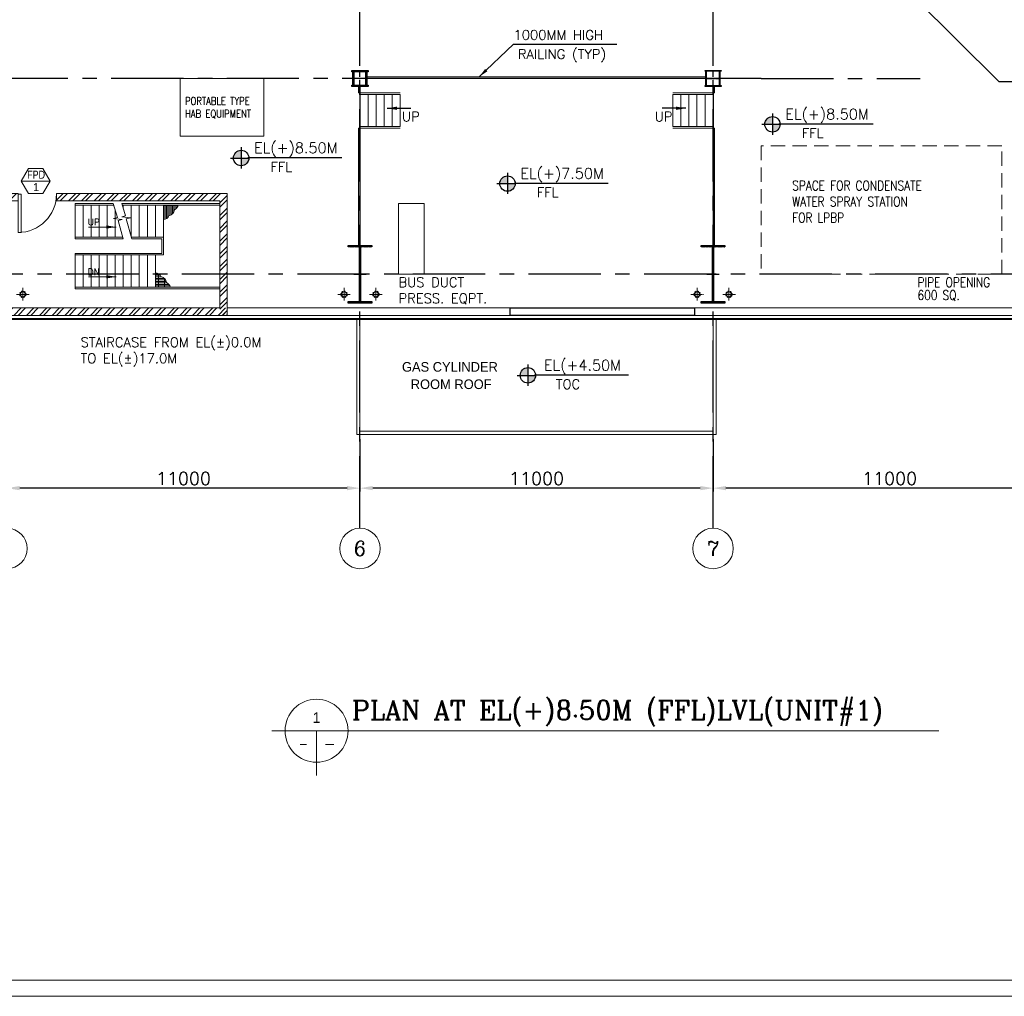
# Model space of a CAD drawing. Header units: inches. Extents: x 0 to 1544102, y 0 to 23144100.
# Tile 135 of 203: x 511973 to 542651, y 88595 to 119015. Entities that reach past the tile are written whole.
import ezdxf
from ezdxf.enums import TextEntityAlignment as Align

# ---------------------------------------------------------------- set-up
doc = ezdxf.new("R2010")
doc.units = ezdxf.units.IN
doc.header["$LTSCALE"] = 1800
doc.header["$MEASUREMENT"] = 0
for name, pattern in [('CENTER', [2, 1.25, -0.25, 0.25, -0.25]), ('CENTER2', [1.125, 0.75, -0.125, 0.125, -0.125]), ('HIDDEN', [0.375, 0.25, -0.125]), ('HIDDEN2', [0.1875, 0.125, -0.0625])]:
    doc.linetypes.add(name, pattern=pattern)
doc.layers.get('0').update_dxf_attribs({"color": 253})
for name, color, linetype in [('1', 7, 'Continuous'), ('AUX COL', 1, 'Continuous'), ('CEN', 2, 'CENTER'), ('COL', 1, 'Continuous'), ('GRID', 251, 'CENTER'), ('OPENING', 40, 'Continuous')]:
    doc.layers.add(name, color=color, linetype=linetype)
for name, color, linetype, lineweight in [('2CON', 1, 'Continuous', 13), ('A-DOOR', 31, 'Continuous', 9), ('A-WIN TAG', 3, 'Continuous', 13), ('A-WIN TAG TEXT', 3, 'Continuous', 13), ('CL', 8, 'CENTER', 15), ('CLAD-1', 3, 'Continuous', 15), ('CONCRETE', 145, 'Continuous', 15), ('DIM', 4, 'Continuous', 18), ('dimension line', 4, 'Continuous', 13), ('EQUIP', 8, 'Continuous', 9), ('HANDRAIL', 3, 'Continuous', 15), ('OPENING EO', 2, 'Continuous', 18), ('RAIN WATER', 6, 'Continuous', 18), ('STAIR', 2, 'Continuous', 15), ('TEXT', 3, 'Continuous', 18), ('TIT', 4, 'Continuous', 13), ('WALL', 6, 'Continuous', 18), ('WALL HATCH', 251, 'Continuous', 13), ('WALL1', 6, 'Continuous', 18)]:
    doc.layers.add(name, color=color, linetype=linetype, lineweight=lineweight)
doc.styles.add('ARCHITECTURE', font='stylu.ttf')
doc.styles.add('COMPLEX', font='complex')
doc.styles.add('HTX11', font='O8111901')
doc.styles.add('ROAMNS', font='ROMANS.shx')
doc.styles.add('ROMANC', font='ROMANC.SHX')
doc.styles.add('ROMANS', font='romans.shx')
doc.styles.add('SIMPLEX-25', font='simplex.shx')
doc.styles.get("Standard").update_dxf_attribs({"font": 'arial.ttf'})
doc.linetypes.add('FENCELINE1', pattern='A,0.25,-0.1,[133,ltypeshp.shx,S=0.1,R=0,X=-0.1,Y=0],-0.1,1', length=1.45)
doc.dimstyles.new('DIM100 x2', dxfattribs={"dimscale": 0, "dimtxt": 400, "dimasz": 400, "dimexe": 100, "dimexo": 100, "dimgap": 100, "dimtad": 1, "dimdec": 0, "dimzin": 13, "dimdsep": 46, "dimtxsty": 'ROMANS', "dimblk2": 'OBLIQUE', "dimcen": 100, "dimdle": 100, "dimclrd": 9, "dimclre": 9, "dimclrt": 4, "dimadec": 0, "dimazin": 0, "dimtfac": 1.1, "dimtdec": 0, "dimtix": 1, "dimtmove": 2, "dimatfit": 3, "dimfxl": 1, "dimtolj": 1, "dimtzin": 13, "dimarcsym": 0})
doc.dimstyles.new('USER175', dxfattribs={"dimscale": 175, "dimtxt": 2, "dimasz": 1.75, "dimexe": 0, "dimexo": 0, "dimgap": 0.5, "dimtad": 1, "dimdec": 0, "dimzin": 0, "dimdsep": 46, "dimtxsty": 'ROMANS', "dimcen": 0, "dimclrd": 4, "dimclre": 4, "dimclrt": 4, "dimadec": 0, "dimazin": 0, "dimtfac": 0.09, "dimtdec": 0, "dimtix": 1, "dimtofl": 0, "dimtmove": 0, "dimatfit": 3, "dimfxl": 1, "dimtolj": 1, "dimtzin": 0, "dimarcsym": 0})

# ---------------------------------------------------------------- blocks, each defined once
blk = doc.blocks.new('A-ROW COLUMN')
at = {"layer": 'COL'}
h = blk.add_hatch(dxfattribs=at)
h.set_pattern_fill('ANSI31', color=256, scale=200, style=0)
h.set_pattern_definition([(45, (165226.353, 18853.894), (-17.67767, 17.67767), [])])
h.paths.add_polyline_path([(180799, 40890), (181539, 40890), (181539, 40840), (180799, 40840)])
h.paths.add_polyline_path([(181153, 42590), (181185, 42590), (181185, 40890), (181153, 40890)])
h.paths.add_polyline_path([(180799, 42640), (181539, 42640), (181539, 42590), (180799, 42590)])
blk.add_line((181169, 40840), (181169, 42640))
at = {"layer": 'CEN'}
for p, q in [((181169, 40840), (181169, 42640)), ((180977, 41740), (181360, 41740))]:
    blk.add_line(p, q, dxfattribs=at)
at = {"layer": 'COL'}
for points in [[(180799, 42640), (181539, 42640), (181539, 42590), (180799, 42590)], [(181153, 42590), (181185, 42590), (181185, 40890), (181153, 40890)], [(180799, 40890), (181539, 40890), (181539, 40840), (180799, 40840)]]:
    blk.add_lwpolyline(points, close=True, dxfattribs=at)
blk = doc.blocks.new('TG DECK COLUMNS & OUTLINE')
blk.add_lwpolyline([(240983, 64265), (243583, 61665), (267138, 61665), (267138, 77665), (243583, 77665), (240983, 75065), (226783, 75065), (226783, 64265)], close=True)
blk.add_lwpolyline([(240983, 64265), (243583, 61665), (267138, 61665), (267138, 77665), (243583, 77665), (240983, 75065), (226783, 75065), (226783, 64265)], close=True)
blk = doc.blocks.new('AUX COLUMNS')
at = {"color": 2, "linetype": 'CENTER2', "ltscale": 0.15}
for p, q in [((-184038, 51765), (-184038, 52265)), ((-173038, 51765), (-173038, 52265)), ((-183813, 52015), (-184263, 52015)), ((-173263, 52015), (-172813, 52015))]:
    blk.add_line(p, q, dxfattribs=at)
at = {"layer": 'AUX COL'}
for p, q in [((-184263, 51805), (-184263, 52225)), ((-184223, 51805), (-184223, 52225)), ((-183853, 51805), (-183853, 52225)), ((-183813, 51805), (-183813, 52225)), ((-173263, 51790), (-173263, 52240)), ((-173238, 51790), (-173238, 52240)), ((-172838, 51790), (-172838, 52240)), ((-172813, 51790), (-172813, 52240))]:
    blk.add_line(p, q, dxfattribs=at)
for points in [[(-184288, 52265), (-183788, 52265), (-183788, 52225), (-184288, 52225)], [(-173288, 52265), (-172788, 52265), (-172788, 52240), (-173288, 52240)], [(-184288, 51805), (-183788, 51805), (-183788, 51765), (-184288, 51765)], [(-173288, 51790), (-172788, 51790), (-172788, 51765), (-173288, 51765)]]:
    blk.add_lwpolyline(points, close=True, dxfattribs=at)
at = {"layer": 'GRID'}
blk.add_line((-171538, 52015), (-243038, 52015), dxfattribs=at)
blk = doc.blocks.new('cond')
at = {"layer": 'CEN'}
for p, q in [((0, 11965), (0, -10877)), ((-4375, 7315), (4375, 7315)), ((-7840, 0), (7840, 0))]:
    blk.add_line(p, q, dxfattribs=at)
at = {"layer": 'EQUIP'}
for p, q in [((-3358, 5208), (-4375, 7315)), ((-4375, 7315), (-4375, -7315)), ((4375, 7315), (-4375, 7315)), ((3358, 5208), (4375, 7315)), ((4375, 7315), (4375, -7315)), ((-3358, -5208), (-3358, 5208)), ((3358, 5208), (-3358, 5208)), ((3358, 5208), (-1637, 3753)), ((3358, -5208), (3358, 5208)), ((-1637, 3753), (-3344, -5152)), ((-3358, -5208), (-4375, -7315)), ((3358, -5208), (-3358, -5208)), ((3358, -5208), (4375, -7315)), ((-4375, -7315), (4375, -7315))]:
    blk.add_line(p, q, dxfattribs=at)
blk = doc.blocks.new('*D747')
at = {"layer": 'dimension line', "color": 9, "lineweight": -2, "transparency": 16777216}
for p, q in [((533576, 105949), (533576, 104323)), ((544576, 104805), (544576, 104323)), ((544176, 104423), (533976, 104423))]:
    blk.add_line(p, q, dxfattribs=at)
at = {"layer": 'dimension line', "color": 9, "transparency": 16777216}
for points in [[(533976, 104490), (533976, 104357), (533576, 104423)], [(544176, 104490), (544176, 104357), (544576, 104423)]]:
    blk.add_solid(points, dxfattribs=at)
at = {"layer": 'dimension line', "color": 4, "transparency": 16777216, "insert": (539076, 104723), "char_height": 400, "attachment_point": 5, "style": 'ROMANS'}
blk.add_mtext('\\A1;11000', dxfattribs=at)
blk = doc.blocks.new('_Oblique')
at = {"color": 0, "linetype": 'ByBlock', "lineweight": -2}
blk.add_line((-0.5, -0.5), (0.5, 0.5), dxfattribs=at)
blk = doc.blocks.new('*D748')
at = {"layer": 'dimension line', "color": 9, "lineweight": -2, "transparency": 16777216}
for p, q in [((522576, 105949), (522576, 104323)), ((533576, 104805), (533576, 104323)), ((533176, 104423), (522976, 104423))]:
    blk.add_line(p, q, dxfattribs=at)
at = {"layer": 'dimension line', "color": 9, "transparency": 16777216}
for points in [[(522976, 104490), (522976, 104357), (522576, 104423)], [(533176, 104490), (533176, 104357), (533576, 104423)]]:
    blk.add_solid(points, dxfattribs=at)
at = {"layer": 'dimension line', "color": 4, "transparency": 16777216, "insert": (528076, 104723), "char_height": 400, "attachment_point": 5, "style": 'ROMANS'}
blk.add_mtext('\\A1;11000', dxfattribs=at)
blk = doc.blocks.new('*D752')
at = {"layer": 'dimension line', "color": 9, "lineweight": -2, "transparency": 16777216}
for p, q in [((511576, 105949), (511576, 104323)), ((522576, 104805), (522576, 104323)), ((522176, 104423), (511976, 104423))]:
    blk.add_line(p, q, dxfattribs=at)
at = {"layer": 'dimension line', "color": 9, "transparency": 16777216}
for points in [[(511976, 104490), (511976, 104357), (511576, 104423)], [(522176, 104490), (522176, 104357), (522576, 104423)]]:
    blk.add_solid(points, dxfattribs=at)
at = {"layer": 'dimension line', "color": 4, "transparency": 16777216, "insert": (517076, 104723), "char_height": 400, "attachment_point": 5, "style": 'ROMANS'}
blk.add_mtext('\\A1;11000', dxfattribs=at)
blk = doc.blocks.new('GRD')
at = {"layer": 'CL', "linetype": 'Continuous'}
blk.add_circle((0, 419.99985), 419.99985, dxfattribs=at)
at = {"layer": 'CL', "color": 4, "style": 'COMPLEX'}
blk.add_attdef('GRD', text='', height=300, dxfattribs=at).set_placement((0, 419.99985), align=Align.MIDDLE)
blk = doc.blocks.new('PL-FFL2')
at = {"layer": '1'}
h = blk.add_hatch(color=7, dxfattribs=at)
h.paths.add_polyline_path([(3.09, 1.96, 0.414214), (1.09, -0.04), (3.09, -0.04)])
h.paths.add_polyline_path([(5.09, -0.04), (3.09, -0.04), (3.09, -2.04, 0.414214)])
at = {"layer": '1', "color": 1, "linetype": 'Continuous'}
for p, q in [((3.09, 2.74), (3.09, -2.74)), ((29.24, 0), (4.78, 0)), ((4.78, 0), (5.09, 0)), ((0.31, -0.04), (5.09, -0.04))]:
    blk.add_line(p, q, dxfattribs=at)
blk.add_circle((3.09, -0.04), 2, dxfattribs=at)
at = {"layer": '1', "color": 4, "linetype": 'Continuous'}
blk.add_attdef('EL(+)', text='', height=2.75, dxfattribs=at).set_placement((18.98, 2.4), align=Align.MIDDLE)
at = {"layer": '1', "color": 3, "linetype": 'Continuous'}
blk.add_attdef('XXX', text='', height=2.5, dxfattribs=at).set_placement((18.44, -3.52), align=Align.MIDDLE)
blk = doc.blocks.new('M_Door Single - 1200 x 2100mm D1-Level 1')
at = {"layer": 'A-DOOR'}
for p, q in [((500, 115), (500, 1315)), ((600, 1315), (500, 1315)), ((600, 115), (600, 1315)), ((600, 115), (500, 115))]:
    blk.add_line(p, q, dxfattribs=at)
blk.add_arc((600, 115), 1200, 90, 180, dxfattribs=at)
blk = doc.blocks.new('STAIR AT A-ROW SC-01 ENCLOSER')
at = {"layer": 'WALL HATCH'}
h = blk.add_hatch(dxfattribs=at)
h.set_pattern_fill('ANSI32', color=256, scale=750, style=0)
h.set_pattern_definition([(45, (-486713.83, 95197.87), (-198.87378, 198.87378), []), (45, (-486581.25, 95197.87), (-198.87378, 198.87378), [])])
h.paths.add_polyline_path([(1545, 2515), (1545, 2285), (6635, 2285), (6635, -1280), (6865, -1280), (6865, 2515)])
h.paths.add_polyline_path([(345, 2285), (345, 2515), (-115, 2515), (-115, 929), (115, 929), (115, 2285)])
h = blk.add_hatch(dxfattribs=at)
h.set_pattern_fill('ANSI32', color=256, scale=750, style=0)
h.set_pattern_definition([(45, (-486843.83, 95197.87), (-198.87378, 198.87378), []), (45, (-486711.25, 95197.87), (-198.87378, 198.87378), [])])
h.paths.add_polyline_path([(115, -1050), (115, -900), (-115, -900), (-115, -1280), (6865, -1280), (6865, -1050), (6635, -1050), (6635, -1050)])
at = {"layer": 'WALL'}
for p, q in [((345, 2515), (-115, 2515)), ((-115, 900), (-115, 2515)), ((6865, 2515), (1545, 2515)), ((1545, 2515), (1545, 2285)), ((6865, -1280), (6865, 2515)), ((345, 2285), (115, 2285)), ((115, 900), (115, 2285)), ((6635, 2285), (1545, 2285)), ((6635, -1050), (6635, 2285))]:
    blk.add_line(p, q, dxfattribs=at)
at = {"layer": 'WALL', "flags": 128}
blk.add_lwpolyline([(345, 2285), (345, 2515)], dxfattribs=at)
at = {"layer": 'WALL1'}
for p, q in [((-115, -1280), (-115, -900)), ((115, -1050), (115, -900)), ((6635, -1050), (115, -1050)), ((6865, -1280), (-115, -1280))]:
    blk.add_line(p, q, dxfattribs=at)
blk = doc.blocks.new('RWDP')
at = {"layer": 'RAIN WATER', "linetype": 'CENTER2', "ltscale": 0.05}
for p, q in [((495, -425), (495, -825)), ((695, -625), (295, -625))]:
    blk.add_line(p, q, dxfattribs=at)
at = {"layer": 'RAIN WATER', "linetype": 'HIDDEN2', "ltscale": 0.25}
blk.add_circle((495, -625), 100, dxfattribs=at)
at = {"layer": 'RAIN WATER', "ltscale": 0.25}
blk.add_circle((495, -625), 75, dxfattribs=at)
blk = doc.blocks.new('STAIR AT A-ROW 3.50M')
at = {"layer": 'STAIR'}
h = blk.add_hatch(dxfattribs=at)
h.set_pattern_fill('GRATE', color=256, scale=1500, style=0)
h.set_pattern_definition([(0, (-137448.487, -31294.633), (0, 46.875), []), (90, (-137448.49, -31294.63), (-187.5, 1e-14), [])])
h.paths.add_polyline_path([(-917, -259, 0.269537), (-806, -119), (-1265, -119), (-1265, -549, 0.388318), (-1092, -447, 0.326637)])
h = blk.add_hatch(dxfattribs=at)
h.set_pattern_fill('GRATE', color=256, scale=1500, style=0)
h.set_pattern_definition([(0, (-137698.487, 28505.11), (0, -46.875), []), (270, (-137698.49, 28505.11), (-187.5, -1e-14), [])])
h.paths.add_polyline_path([(-1167, -2531, -0.269537), (-1056, -2670), (-1515, -2670), (-1515, -2241, -0.388318), (-1342, -2343, -0.326637)])
for p, q in [((-2813, -119), (-4015, -119)), ((-1265, -119), (-2542, -119)), ((495, -119), (-1265, -119)), ((-1265, -2670), (-4015, -2670)), ((495, -2670), (-1265, -2670))]:
    blk.add_line(p, q, dxfattribs=at)
at = {"layer": 'STAIR', "linetype": 'FENCELINE1', "ltscale": 0.25}
for points in [[(-4015, -69), (-2827, -69)], [(-2557, -69), (495, -69)], [(-4015, -1169), (-2521, -1169)], [(-2251, -1169), (-1315, -1169), (-1315, -1620), (-4015, -1620)], [(495, -2720), (-1265, -2720), (-4015, -2720)]]:
    blk.add_lwpolyline(points, dxfattribs=at)
at = {"layer": 'STAIR'}
for points in [[(-4015, -69), (-4015, -1169)], [(-3765, -119), (-3765, -1119)], [(-3515, -119), (-3515, -1119)], [(-3265, -119), (-3265, -1119)], [(-3015, -119), (-3015, -1119)], [(-2521, -1169), (-2677, -593), (-2549, -563), (-2818, -537), (-2699, -504), (-2827, -69)], [(-2765, -280), (-2765, -1119)], [(-2251, -1169), (-2422, -540), (-2294, -510), (-2563, -484), (-2444, -451), (-2557, -69)], [(-2515, -119), (-2515, -210)], [(-2265, -119), (-2265, -1119)], [(-2015, -119), (-2015, -1119)], [(-1765, -119), (-1765, -1119)], [(-1515, -119), (-1515, -1119)], [(-1265, -119), (-1265, -1670)], [(495, -119), (495, -2670)], [(-4015, -1119), (-2534, -1119)], [(-2265, -1119), (-1265, -1119)], [(-4015, -1620), (-4015, -2720)], [(-4015, -1670), (-1265, -1670)], [(-3765, -1670), (-3765, -2670)], [(-3515, -1670), (-3515, -2670)], [(-3265, -1670), (-3265, -2670)], [(-3015, -1670), (-3015, -2670)], [(-2765, -1670), (-2765, -2670)], [(-2515, -2670), (-2515, -1670)], [(-2265, -2670), (-2265, -1670)], [(-2015, -2670), (-2015, -1670)], [(-1765, -2670), (-1765, -1670)], [(-1515, -2670), (-1515, -1670)]]:
    blk.add_lwpolyline(points, dxfattribs=at)
for centre, radius, start, end in [((-1133, -233), 217, 280.8052, 353.161), ((-982, -93), 178, 291.2949, 351.6342), ((-1234, -403), 149, 258.1134, 343.0018), ((-1484, -2386), 149, 16.9982, 101.8866), ((-1383, -2557), 217, 6.839, 79.1948), ((-1232, -2696), 178, 8.3658, 68.7051)]:
    blk.add_arc(centre, radius, start, end, dxfattribs=at)
at = {"layer": 'TEXT', "style": 'ROMANC'}
for s, p in [('UP', (-3618, -744)), ('DN', (-3618, -2295))]:
    blk.add_text(s, height=200, dxfattribs=at).set_placement(p)
at = {"layer": 'DIM'}
for points in [[(-2736, -798), (-3600, -798)], [(-2736, -2349), (-3600, -2349)]]:
    blk.add_leader(points, dimstyle='USER175', dxfattribs=at)

msp = doc.modelspace()

# ---------------------------------------------------------------- linework, layer by layer
at = {"ltscale": 0.2}
for p, q in [((522575.79, 116934.89), (522575.79, 111984.89)), ((533350.79, 117184.89), (522800.79, 117184.89)), ((533575.79, 116934.89), (533575.79, 111984.89))]:
    msp.add_line(p, q, dxfattribs=at)
at = {"layer": '2CON'}
msp.add_line((512922.81, 113985.84), (512022.81, 113985.84), dxfattribs=at)
at = {"layer": 'A-DOOR'}
for points in [[(430964.61, 295794.51), (772061.32, 295794.51), (772061.32, 88594.63), (430964.61, 88594.63)], [(431464.61, 295294.51), (771561.32, 295294.51), (771561.32, 89094.63), (431464.61, 89094.63)]]:
    msp.add_lwpolyline(points, close=True, dxfattribs=at)
at = {"layer": 'A-WIN TAG'}
msp.add_lwpolyline([(512247.81, 114375.55), (512022.81, 113985.84), (512247.81, 113596.13), (512697.81, 113596.13), (512922.81, 113985.84), (512697.81, 114375.55)], close=True, dxfattribs=at)
at = {"layer": 'CLAD-1', "flags": 128}
for points in [[(533675.79, 109676.89), (465672.79, 109676.89), (465672.79, 112584.89)], [(533675.79, 109704.89), (465700.79, 109704.89), (465700.79, 112584.89)], [(656175.79, 109704.89), (558905.79, 109704.89), (543645.79, 109704.89), (533675.79, 109704.89)], [(656175.79, 109676.89), (558905.79, 109676.89), (543645.79, 109676.89), (533675.79, 109676.89)]]:
    msp.add_lwpolyline(points, dxfattribs=at)
at = {"layer": 'CONCRETE'}
for p, q in [((581710.79, 110034.89), (518440.79, 110034.89)), ((581710.79, 109804.89), (518440.79, 109804.89))]:
    msp.add_line(p, q, dxfattribs=at)
at = {"layer": 'EQUIP'}
for points in [[(516975.79, 117184.89), (519575.79, 117184.89), (519575.79, 115384.89), (516975.79, 115384.89)], [(523775.79, 111084.89), (523775.79, 113284.89), (524575.79, 113284.89), (524575.79, 111084.89)]]:
    msp.add_lwpolyline(points, close=True, dxfattribs=at)
at = {"layer": 'EQUIP', "linetype": 'HIDDEN'}
msp.add_lwpolyline([(535075.79, 111084.89), (542575.79, 111084.89), (542575.79, 115084.89), (535075.79, 115084.89)], close=True, dxfattribs=at)
at = {"layer": 'GRID'}
for p, q in [((522575.79, 103174.13), (522575.79, 157584.89)), ((533575.79, 103174.13), (533575.79, 157584.89)), ((535075.79, 117184.89), (540025.79, 117184.89)), ((594875.79, 111084.89), (459775.79, 111084.89))]:
    msp.add_line(p, q, dxfattribs=at)
at = {"layer": 'HANDRAIL', "linetype": 'FENCELINE1', "ltscale": 0.2}
for p, q in [((522800.79, 117234.89), (533350.79, 117234.89)), ((522525.79, 116934.89), (522525.79, 116734.89)), ((533625.79, 116934.89), (533625.79, 116734.89)), ((522525.79, 116734.89), (523825.79, 116734.89)), ((533625.79, 116734.89), (532325.79, 116734.89)), ((522525.79, 115634.89), (523825.79, 115634.89)), ((522525.79, 115634.89), (522525.79, 111984.89)), ((533625.79, 115634.89), (532325.79, 115634.89)), ((533625.79, 115634.89), (533625.79, 111984.89))]:
    msp.add_line(p, q, dxfattribs=at)
at = {"layer": 'OPENING'}
msp.add_lwpolyline([(527250.79, 110034.89), (533000.79, 110034.89), (533000.79, 109804.89), (527250.79, 109804.89)], close=True, dxfattribs=at)
at = {"layer": 'STAIR'}
for p, q in [((522575.79, 116684.89), (523825.79, 116684.89)), ((522575.79, 115684.89), (522575.79, 116684.89)), ((522825.79, 115684.89), (522825.79, 116684.89)), ((523075.79, 115684.89), (523075.79, 116684.89)), ((523325.79, 115684.89), (523325.79, 116684.89)), ((523575.79, 115684.89), (523575.79, 116684.89)), ((523825.79, 115684.89), (523825.79, 116684.89)), ((533575.79, 116684.89), (532325.79, 116684.89)), ((532325.79, 115684.89), (532325.79, 116684.89)), ((532575.79, 115684.89), (532575.79, 116684.89)), ((532825.79, 115684.89), (532825.79, 116684.89)), ((533075.79, 115684.89), (533075.79, 116684.89)), ((533325.79, 115684.89), (533325.79, 116684.89)), ((533575.79, 115684.89), (533575.79, 116684.89)), ((522575.79, 115684.89), (523825.79, 115684.89)), ((533575.79, 115684.89), (532325.79, 115684.89))]:
    msp.add_line(p, q, dxfattribs=at)
for points in [[(522526.39, 116796.39), (522526.39, 116797.39)], [(533575.79, 115574.88), (533575.79, 116721.38)]]:
    msp.add_lwpolyline(points, dxfattribs=at)
at = {"layer": 'TIT'}
for p, q in [((519833.77, 96865.79), (540610.46, 96865.79)), ((521222.27, 96865.79), (521222.27, 95477.29))]:
    msp.add_line(p, q, dxfattribs=at)
msp.add_circle((521222.27, 96865.79), 981.82, dxfattribs=at)
at = {"layer": 'WALL'}
for p, q in [((522475.79, 109694.89), (522475.79, 106094.89)), ((522575.79, 109694.89), (522575.79, 106194.89)), ((533575.79, 109694.89), (533575.79, 106194.89)), ((533675.79, 109694.89), (533675.79, 106094.89)), ((522575.79, 106194.89), (533575.79, 106194.89)), ((522475.79, 106094.89), (533675.79, 106094.89))]:
    msp.add_line(p, q, dxfattribs=at)

# ---------------------------------------------------------------- block references
for name, p in [('AUX COLUMNS', (706613.6, 65169.86)), ('TG DECK COLUMNS & OUTLINE', (298892.72, 55420.08))]:
    msp.add_blockref(name, p)
at = {"layer": '1'}
ref = msp.add_blockref('PL-FFL2', (535056.09, 115760.84), dxfattribs=dict(at, xscale=120, yscale=120, zscale=120))
ref.add_attrib('XXX', 'FFL', dxfattribs={"layer": '0', "color": 3, "linetype": 'Continuous', "height": 300, "style": 'SIMPLEX-25'}).set_placement((536678.56, 115480.4), align=Align.MIDDLE)
ref.add_attrib('EL(+)', 'EL(+)8.50M', dxfattribs={"layer": '0', "color": 4, "linetype": 'Continuous', "height": 330, "style": 'SIMPLEX-25'}).set_placement((537127.19, 116048.49), align=Align.MIDDLE)
ref = msp.add_blockref('PL-FFL2', (518503.7, 114711.36), dxfattribs=dict(at, xscale=120, yscale=120, zscale=120))
ref.add_attrib('XXX', 'FFL', dxfattribs={"layer": '0', "color": 3, "linetype": 'Continuous', "height": 300, "style": 'SIMPLEX-25'}).set_placement((520126.17, 114430.93), align=Align.MIDDLE)
ref.add_attrib('EL(+)', 'EL(+)8.50M', dxfattribs={"layer": '0', "color": 4, "linetype": 'Continuous', "height": 330, "style": 'SIMPLEX-25'}).set_placement((520574.8, 114999.02), align=Align.MIDDLE)
ref = msp.add_blockref('PL-FFL2', (526801.94, 113914.93), dxfattribs=dict(at, xscale=120, yscale=120, zscale=120))
ref.add_attrib('XXX', 'FFL', dxfattribs={"layer": '0', "color": 3, "linetype": 'Continuous', "height": 300, "style": 'SIMPLEX-25'}).set_placement((528424.42, 113634.49), align=Align.MIDDLE)
ref.add_attrib('EL(+)', 'EL(+)7.50M', dxfattribs={"layer": '0', "color": 4, "linetype": 'Continuous', "height": 330, "style": 'SIMPLEX-25'}).set_placement((528873.05, 114202.58), align=Align.MIDDLE)
ref = msp.add_blockref('PL-FFL2', (527436.22, 107940.69), dxfattribs=dict(at, xscale=120, yscale=120, zscale=120))
ref.add_attrib('XXX', 'TOC', dxfattribs={"layer": '0', "color": 3, "linetype": 'Continuous', "height": 300, "style": 'SIMPLEX-25'}).set_placement((529058.69, 107660.25), align=Align.MIDDLE)
ref.add_attrib('EL(+)', 'EL(+4.50M', dxfattribs={"layer": '0', "color": 4, "linetype": 'Continuous', "height": 330, "style": 'SIMPLEX-25'}).set_placement((529507.32, 108228.34), align=Align.MIDDLE)
at = {"layer": 'A-DOOR', "rotation": 180}
msp.add_blockref('M_Door Single - 1200 x 2100mm D1-Level 1', (512520.65, 113700.23), dxfattribs=at)
at = {"layer": 'COL'}
for p in [(341407.26, 69345.14), (352407.26, 69345.14)]:
    msp.add_blockref('A-ROW COLUMN', p, dxfattribs=at)
at = {"layer": 'DIM', "xscale": 1.5, "yscale": 1.5, "zscale": 1.5}
for p, values in [((511575.92, 101914.13), {'GRD': '5'}), ((522575.92, 101914.13), {'GRD': '6'}), ((533575.92, 101914.13), {'GRD': '7'})]:
    msp.add_blockref('GRD', p, dxfattribs=at).add_auto_attribs(values)
at = {"layer": 'EQUIP'}
msp.add_blockref('cond', (549825.79, 125084.89), dxfattribs=at)
at = {"layer": 'RAIN WATER'}
for p in [(511575.79, 111084.89), (522575.79, 111084.89), (533575.79, 111084.89)]:
    msp.add_blockref('RWDP', p, dxfattribs=at)
at = {"layer": 'RAIN WATER', "xscale": -1}
for p in [(522575.79, 111084.89), (533575.79, 111084.89)]:
    msp.add_blockref('RWDP', p, dxfattribs=at)
at = {"layer": 'WALL1'}
for name, p in [('STAIR AT A-ROW SC-01 ENCLOSER', (511575.79, 111084.89)), ('STAIR AT A-ROW 3.50M', (517715.79, 113355.23))]:
    msp.add_blockref(name, p, dxfattribs=at)

# ---------------------------------------------------------------- texts
at = {"layer": 'A-WIN TAG TEXT', "width": 0.8}
msp.add_text('FPD', height=250, dxfattribs=at).set_placement((512484.17, 114185.78), align=Align.MIDDLE)
at = {"layer": 'A-WIN TAG TEXT'}
msp.add_text('1', height=250, dxfattribs=at).set_placement((512484.4, 113799.97), align=Align.MIDDLE)
at = {"layer": 'OPENING EO', "color": 3, "char_height": 300, "width": 4262.5, "attachment_point": 1, "style": 'ROMANS'}
for s, insert in [('\\pi338.39;150 MM HEIGHT \\P\\pi995.54;RCC KERB', (472091, 113106.79)), ('\\pi152.68;4 NOS 1500x700 \\P\\pi452.68;FLOOR CUTOUT \\P\\pi1524.1;(TYP.) ', (481015.33, 108744.71))]:
    msp.add_mtext(s, dxfattribs=dict(at, insert=insert))
at = {"layer": 'STAIR', "color": 3, "linetype": 'Continuous', "style": 'HTX11'}
for s, p in [('GAS CYLINDER', (523884.1, 108050.11)), ('ROOM ROOF', (524157.96, 107509.71))]:
    msp.add_text(s, height=300, dxfattribs=at).set_placement(p)
at = {"layer": 'TEXT', "linetype": 'CENTER', "style": 'ROMANC'}
for s, p in [('1000MM HIGH ', (527358.86, 118389.16)), ('RAILING (TYP) ', (527495.41, 117791.3))]:
    msp.add_text(s, height=300, dxfattribs=at).set_placement(p)
at = {"layer": 'TEXT', "style": 'ROMANS', "width": 0.8}
for s, p in [('PIPE OPENING', (539947.3, 110684.89)), ('600 SQ. ', (539947.3, 110284.89))]:
    msp.add_text(s, height=300, dxfattribs=at).set_placement(p)
at = {"layer": 'TEXT'}
for s, style, p in [('1', 'ARCHITECTURE', (521222.27, 97274.88)), ('-', 'ROAMNS', (521631.37, 96456.7))]:
    msp.add_text(s, height=327.27, dxfattribs=dict(at, style=style)).set_placement(p, align=Align.MIDDLE)
at = {"layer": 'TEXT', "style": 'ROMANS', "width": 0.8}
msp.add_text('-', height=327.27, dxfattribs=at).set_placement((520813.18, 96456.7), align=Align.MIDDLE)
at = {"layer": 'TEXT', "attachment_point": 1}
for s, insert, char_height, width, style in [('{\\W0.8;PORTABLE TYPE\\PHAB EQUIPMENT}', (517124.37, 116603.18), 240, 2297.3503, 'ROMANS'), ('UP', (523884.29, 116146.72), 300, 692.3245, 'ROMANS'), ('UP', (531760.45, 116146.72), 300, 692.3245, 'ROMANS'), ('BUS DUCT PRESS. EQPT.', (523775.79, 110984.89), 300, 3029.3499, 'ROMANS'), ('STAIRCASE FROM EL(%%P)0.0M TO EL(%%P)17.0M', (513872.48, 109117.02), 300, 6129.9815, 'ROAMNS'), ('{\\Fcomplex|c0;PLAN AT EL(+)8.50M (FFL)LVL(UNIT#1)}', (522319.08, 97811.47), 600, 28835.4592, 'ARCHITECTURE')]:
    msp.add_mtext(s, dxfattribs=dict(at, insert=insert, char_height=char_height, width=width, style=style))
at = {"layer": 'TEXT', "insert": (536043.86, 113348.02), "char_height": 300, "attachment_point": 4, "style": 'ROMANS'}
msp.add_mtext('\\A1;{\\W0.8;SPACE FOR CONDENSATE\\PWATER SPRAY STATION\\PFOR LPBP }', dxfattribs=at)

# ---------------------------------------------------------------- dimensions: what is measured, and where the dimension line sits
at = {"layer": 'dimension line'}
for base, p1, p2, picture, middle in [((511575.79, 104423.43), (522575.79, 104905.1), (511575.79, 106049), '*D752', (517075.79, 104723.43)), ((522575.79, 104423.43), (533575.79, 104905.1), (522575.79, 106049), '*D748', (528075.79, 104723.43)), ((533575.79, 104423.43), (544575.79, 104905.1), (533575.79, 106049), '*D747', (539075.79, 104723.43))]:
    dim = msp.add_linear_dim(base=base, p1=p1, p2=p2, angle=180, dimstyle='DIM100 x2', override={"dimscale": 1}, dxfattribs=at)
    dim.commit()
    dim.dimension.update_dxf_attribs({"geometry": picture, "text_midpoint": middle})

# ---------------------------------------------------------------- leaders
at = {"layer": 'DIM'}
for points in [[(523421.54, 116256.11), (524161.85, 116256.11)], [(532730.04, 116256.11), (531989.74, 116256.11)]]:
    msp.add_leader(points, dimstyle='USER175', override={"dimgap": 0.5, "dimtad": 0}, dxfattribs=at)
at = {"layer": 'RAIN WATER'}
msp.add_leader([(526288.51, 117234.89), (527358.12, 118250.97), (530580.35, 118249.94)], dimstyle='USER175', override={"dimgap": 0.5, "dimtad": 0}, dxfattribs=at)

doc.saveas('drawing.dxf')
